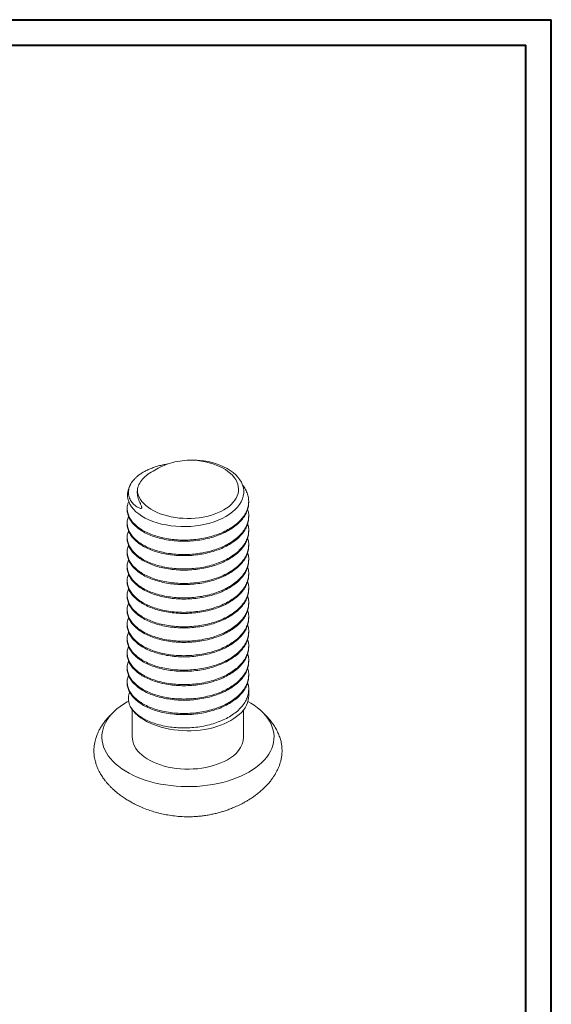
# Model space of a CAD drawing. Header units: millimetres. Extents: x 0 to 210, y 0 to 297.
# Tile 4 of 4: x 105 to 210, y 103 to 297. Entities that reach past the tile are written whole.
import ezdxf

# ---------------------------------------------------------------- set-up
doc = ezdxf.new("R2010")
doc.units = ezdxf.units.MM

msp = doc.modelspace()

# ---------------------------------------------------------------- linework, layer by layer
at = {"color": 7, "linetype": 'Continuous', "lineweight": 40}
for p, q in [((0.08, 297.21), (210.08, 297.21)), ((210.08, 0.21), (210.08, 297.21)), ((210.08, 292.21), (210.08, 297.21)), ((10.08, 292.21), (205.08, 292.21)), ((205.08, 5.21), (205.08, 292.21))]:
    msp.add_line(p, q, dxfattribs=at)
at = {"color": 7, "linetype": 'Continuous', "lineweight": 15}
for p, q in [((150.31, 201.74), (150.31, 201.97)), ((126.31, 200.54), (126.31, 200.31)), ((150.31, 198.88), (150.31, 199.11)), ((126.31, 197.68), (126.31, 197.45)), ((126.31, 194.82), (126.31, 194.59)), ((150.31, 196.02), (150.31, 196.25)), ((150.31, 193.17), (150.31, 193.39)), ((126.31, 191.96), (126.31, 191.74)), ((126.31, 189.11), (126.31, 188.88)), ((150.31, 190.31), (150.31, 190.53)), ((150.31, 187.45), (150.31, 187.68)), ((126.31, 186.25), (126.31, 186.02)), ((126.31, 183.39), (126.31, 183.16)), ((150.31, 184.59), (150.31, 184.82)), ((150.31, 181.73), (150.31, 181.96)), ((126.31, 180.53), (126.31, 180.3)), ((126.31, 177.67), (126.31, 177.45)), ((150.31, 178.88), (150.31, 179.1)), ((150.31, 176.02), (150.31, 176.25)), ((126.31, 174.82), (126.31, 174.59)), ((150.31, 173.16), (150.31, 173.39)), ((126.31, 171.96), (126.31, 171.73)), ((150.31, 170.3), (150.31, 170.53)), ((126.31, 169.1), (126.31, 168.87)), ((150.31, 167.44), (150.31, 167.67)), ((126.31, 166.24), (126.31, 166.02)), ((150.31, 163.53), (150.31, 164.81)), ((127.31, 160.76), (127.31, 155.36)), ((149.31, 155.36), (149.31, 160.76))]:
    msp.add_line(p, q, dxfattribs=at)
at = {"color": 7, "linetype": 'Continuous', "lineweight": 15, "flags": 128}
for points in [[(126.51, 204.16), (126.49, 204.1), (126.39, 203.56), (126.38, 203), (126.45, 202.47), (126.61, 201.93), (126.85, 201.4), (127.18, 200.88), (127.57, 200.39), (128.04, 199.92), (128.59, 199.47), (129.21, 199.04), (129.88, 198.66), (130.61, 198.3), (131.4, 197.99), (132.26, 197.7), (133.11, 197.48), (134.02, 197.29), (134.96, 197.14), (135.94, 197.04), (136.89, 196.99), (137.87, 196.98), (138.85, 197.02), (139.84, 197.12), (140.78, 197.25), (141.71, 197.44), (142.61, 197.67), (143.49, 197.94), (144.31, 198.25), (145.09, 198.6), (145.82, 198.99), (146.51, 199.42), (147.1, 199.86), (147.64, 200.33), (148.11, 200.83), (148.51, 201.35), (148.83, 201.88), (149.07, 202.43), (149.23, 202.98), (149.32, 203.56), (149.32, 204.1), (149.25, 204.65), (149.09, 205.19), (148.86, 205.74), (148.56, 206.24), (148.18, 206.74), (147.74, 207.22), (147.21, 207.68), (146.66, 208.08), (146.04, 208.47), (145.36, 208.82), (144.63, 209.14), (143.89, 209.4), (143.11, 209.63), (142.29, 209.82), (141.44, 209.97), (140.05, 210.11), (138.62, 210.12), (138.62, 210.12)], [(128.32, 204.17), (128.37, 203.71), (128.49, 203.25), (128.68, 202.8), (128.92, 202.36), (129.23, 201.94), (129.59, 201.52), (130.01, 201.13), (130.49, 200.76), (131.01, 200.41), (131.58, 200.08), (132.2, 199.78), (132.85, 199.52), (133.54, 199.28), (134.26, 199.07), (135, 198.9), (135.77, 198.77), (136.55, 198.67), (137.35, 198.61), (138.15, 198.58), (138.95, 198.59), (139.75, 198.64), (140.53, 198.72), (141.31, 198.84), (142.06, 199), (142.79, 199.19), (143.49, 199.42), (144.16, 199.67), (144.79, 199.96), (145.38, 200.27), (145.93, 200.61), (146.42, 200.97), (146.86, 201.36), (147.25, 201.77), (147.58, 202.19), (147.85, 202.62), (148.06, 203.07), (148.21, 203.52), (148.29, 203.98), (148.31, 204.45), (148.26, 204.91), (148.15, 205.37), (147.98, 205.82), (147.75, 206.26), (147.45, 206.69), (147.1, 207.11), (146.69, 207.5), (146.22, 207.88), (145.71, 208.24), (145.15, 208.57), (144.54, 208.87), (143.89, 209.14), (143.21, 209.38), (142.5, 209.6), (141.76, 209.77), (140.99, 209.91), (140.21, 210.02), (139.42, 210.09), (138.62, 210.12)], [(150.33, 148.42), (149.57, 148.01), (148.76, 147.62), (147.92, 147.26), (147.04, 146.94), (146.12, 146.64), (145.18, 146.38), (144.21, 146.16), (143.21, 145.96), (142.2, 145.81), (141.18, 145.69), (140.14, 145.6), (139.1, 145.56), (138.05, 145.55), (137, 145.58), (135.96, 145.64), (134.93, 145.74), (133.91, 145.88), (132.91, 146.05), (131.93, 146.26), (130.97, 146.51), (130.04, 146.79), (129.14, 147.1), (128.28, 147.44), (127.45, 147.81), (126.67, 148.21), (125.93, 148.64), (125.23, 149.09), (124.59, 149.57), (124, 150.07), (123.46, 150.58), (122.98, 151.12), (122.56, 151.67), (122.19, 152.24), (121.89, 152.82), (121.65, 153.41), (121.47, 154), (121.36, 154.61), (121.31, 155.21), (121.33, 155.81), (121.41, 156.42), (121.55, 157.01), (121.76, 157.61), (122.03, 158.19), (122.37, 158.76), (122.76, 159.32), (123.21, 159.87), (123.72, 160.4), (124.29, 160.91), (124.9, 161.39), (125.57, 161.86), (126.29, 162.3), (126.6, 162.47)], [(126.89, 161.39), (127.19, 160.92), (127.55, 160.46), (127.97, 160.01), (128.44, 159.59), (128.96, 159.18), (129.53, 158.8), (130.15, 158.44), (130.82, 158.11), (131.52, 157.81), (132.26, 157.54), (133.03, 157.3), (133.83, 157.1), (134.65, 156.93), (135.5, 156.79), (136.35, 156.69), (137.22, 156.63), (138.1, 156.6), (138.97, 156.61), (139.84, 156.65), (140.71, 156.74), (141.56, 156.86), (142.39, 157.01), (143.2, 157.2), (143.99, 157.42), (144.74, 157.68), (145.46, 157.96), (146.15, 158.28), (146.79, 158.62), (147.39, 158.99), (147.93, 159.39), (148.43, 159.8), (148.87, 160.24), (149.26, 160.69), (149.59, 161.16), (149.86, 161.64), (150.07, 162.13), (150.21, 162.63), (150.29, 163.13), (150.31, 163.53)], [(150.15, 162.4), (150.7, 162.08), (151.39, 161.63), (152.03, 161.15), (152.62, 160.65), (153.16, 160.14), (153.64, 159.6), (154.07, 159.05), (154.43, 158.48), (154.73, 157.9), (154.97, 157.31), (155.15, 156.72), (155.26, 156.11), (155.31, 155.51), (155.29, 154.91), (155.21, 154.3), (155.07, 153.71), (154.86, 153.11), (154.59, 152.53), (154.26, 151.96), (153.86, 151.4), (153.41, 150.85), (152.9, 150.32), (152.34, 149.81), (151.72, 149.33), (151.05, 148.86), (150.33, 148.42)], [(127.31, 155.36), (127.33, 155), (127.41, 154.51), (127.55, 154.03), (127.76, 153.56), (128.03, 153.1), (128.36, 152.65), (128.75, 152.22), (129.19, 151.81), (129.69, 151.41), (130.24, 151.05), (130.84, 150.7), (131.48, 150.38), (132.16, 150.1), (132.87, 149.84), (133.62, 149.62), (134.39, 149.43), (135.19, 149.27), (136.01, 149.15), (136.84, 149.07), (137.68, 149.02), (138.52, 149.01), (139.36, 149.04), (140.2, 149.1), (141.02, 149.21), (141.83, 149.34), (142.62, 149.52), (143.38, 149.72), (144.11, 149.96), (144.81, 150.24), (145.47, 150.54), (146.09, 150.87)]]:
    msp.add_lwpolyline(points, dxfattribs=at)
at = {"color": 7, "linetype": 'Continuous', "lineweight": 15}
msp.add_arc((143.95, 155.81), 5.38, 293.4515, 355.2284, dxfattribs=at)
for points, knots in [([(128.32, 204.17), (128.3, 204), (128.28, 203.64), (128.34, 203.1), (128.47, 202.55), (128.67, 202.02), (128.9, 201.51), (129.09, 201.12), (129.18, 200.85), (129.2, 200.75), (129.19, 200.68), (129.18, 200.65), (129.15, 200.62), (129.12, 200.6), (129.08, 200.58), (128.97, 200.57), (128.76, 200.61), (128.48, 200.72), (128.14, 200.93), (127.81, 201.18), (127.38, 201.59), (127.02, 202.07), (126.76, 202.61), (126.62, 203.07), (126.55, 203.55), (126.56, 204.03), (126.64, 204.5), (126.79, 204.97), (127.02, 205.44), (127.33, 205.91), (127.71, 206.36), (128.16, 206.8), (128.69, 207.22), (129.28, 207.62), (129.94, 207.99), (130.66, 208.33), (131.44, 208.64), (132.27, 208.91), (133.14, 209.14), (133.83, 209.29), (134.24, 209.35), (134.34, 209.36)], [0, 0, 0, 0, 0.033467, 0.06694, 0.101281, 0.135628, 0.165746, 0.195908, 0.205186, 0.209836, 0.211697, 0.213578, 0.214705, 0.215835, 0.217344, 0.220066, 0.228875, 0.247139, 0.265474, 0.29102, 0.316576, 0.369032, 0.4018, 0.43457, 0.468285, 0.502001, 0.534946, 0.567891, 0.601716, 0.63554, 0.669885, 0.704231, 0.739525, 0.774819, 0.810016, 0.845212, 0.881414, 0.917616, 0.953101, 0.988586, 1, 1, 1, 1]), ([(138.62, 210.12), (137.97, 210.1), (137.32, 210.04), (136.05, 209.84), (135.44, 209.7), (134.27, 209.36), (133.71, 209.15), (132.68, 208.68), (132.21, 208.41), (131.8, 208.11)], [0, 0, 0, 0, 0.25, 0.25, 0.5, 0.5, 0.75, 0.75, 1, 1, 1, 1]), ([(131.8, 208.11), (131.28, 207.87), (130.82, 207.6), (130, 207.02), (129.64, 206.69), (129.05, 206.01), (128.81, 205.66), (128.47, 204.93), (128.36, 204.55), (128.32, 204.17)], [0, 0, 0, 0, 0.25, 0.25, 0.5, 0.5, 0.75, 0.75, 1, 1, 1, 1]), ([(126.61, 201.92), (126.54, 201.74), (126.35, 201.29), (126.28, 200.53), (126.38, 199.69), (126.69, 198.86), (127.19, 198.06), (127.89, 197.3), (128.77, 196.6), (129.8, 195.98), (130.98, 195.44), (132.29, 195), (133.71, 194.65), (135.2, 194.42), (136.74, 194.3), (138.3, 194.3), (139.88, 194.42), (141.43, 194.66), (142.92, 195.01), (144.33, 195.47), (145.63, 196.03), (146.82, 196.7), (147.86, 197.44), (148.73, 198.26), (149.43, 199.13), (149.93, 200.04), (150.24, 201), (150.34, 201.97), (150.24, 202.93), (149.93, 203.88), (149.55, 204.63), (149.2, 205.04), (149.1, 205.17)], [0, 0, 0, 0, 0.02252, 0.05711, 0.091343, 0.12538, 0.159862, 0.194524, 0.229066, 0.263193, 0.297319, 0.331861, 0.366523, 0.401005, 0.435043, 0.469275, 0.503865, 0.538515, 0.572926, 0.606919, 0.641246, 0.675872, 0.710498, 0.744825, 0.778818, 0.813228, 0.847878, 0.882468, 0.9167, 0.950738, 0.98522, 1, 1, 1, 1]), ([(126.96, 205.29), (126.9, 205.17), (126.74, 204.87), (126.6, 204.49), (126.53, 204.23), (126.51, 204.16)], [0, 0, 0, 0, 0.332735, 0.815626, 1, 1, 1, 1]), ([(150.31, 201.74), (150.29, 201.42), (150.25, 200.77), (149.93, 199.82), (149.43, 198.9), (148.73, 198.03), (147.86, 197.22), (146.82, 196.47), (145.63, 195.81), (144.33, 195.24), (142.92, 194.79), (141.43, 194.43), (139.88, 194.19), (138.3, 194.07), (136.74, 194.08), (135.2, 194.19), (133.71, 194.43), (132.29, 194.77), (130.98, 195.21), (129.8, 195.75), (128.77, 196.38), (127.89, 197.07), (127.19, 197.83), (126.68, 198.63), (126.4, 199.46), (126.28, 200.03), (126.31, 200.31), (126.31, 200.31)], [0, 0, 0, 0, 0.041599, 0.083581, 0.125273, 0.166458, 0.208049, 0.250001, 0.291954, 0.333545, 0.37473, 0.416422, 0.458404, 0.500313, 0.541789, 0.583028, 0.624806, 0.666803, 0.708654, 0.750001, 0.791349, 0.8332, 0.875197, 0.916975, 0.958214, 0.99969, 1, 1, 1, 1]), ([(150.31, 198.88), (150.29, 198.56), (150.25, 197.91), (149.93, 196.96), (149.43, 196.04), (148.73, 195.17), (147.86, 194.36), (146.82, 193.61), (145.63, 192.95), (144.33, 192.39), (142.92, 191.93), (141.43, 191.58), (139.88, 191.34), (138.3, 191.22), (136.74, 191.22), (135.2, 191.34), (133.71, 191.57), (132.29, 191.91), (130.98, 192.36), (129.8, 192.9), (128.77, 193.52), (127.89, 194.21), (127.19, 194.97), (126.68, 195.77), (126.4, 196.6), (126.28, 197.17), (126.31, 197.45), (126.31, 197.45)], [0, 0, 0, 0, 0.041599, 0.083581, 0.125273, 0.166458, 0.208049, 0.250001, 0.291954, 0.333545, 0.37473, 0.416422, 0.458404, 0.500313, 0.541789, 0.583028, 0.624806, 0.666803, 0.708654, 0.750001, 0.791349, 0.8332, 0.875197, 0.916975, 0.958214, 0.99969, 1, 1, 1, 1]), ([(126.59, 198.99), (126.52, 198.84), (126.35, 198.4), (126.28, 197.68), (126.38, 196.83), (126.69, 196), (127.19, 195.2), (127.89, 194.44), (128.77, 193.75), (129.8, 193.12), (130.98, 192.58), (132.29, 192.14), (133.71, 191.8), (135.2, 191.56), (136.74, 191.45), (138.3, 191.44), (139.88, 191.56), (141.43, 191.8), (142.92, 192.16), (144.33, 192.61), (145.63, 193.18), (146.82, 193.84), (147.86, 194.58), (148.73, 195.4), (149.43, 196.27), (149.93, 197.19), (150.24, 198.14), (150.34, 199.11), (150.29, 199.88), (150.14, 200.31), (150.09, 200.42)], [0, 0, 0, 0, 0.021064, 0.058403, 0.095356, 0.132098, 0.169321, 0.206738, 0.244024, 0.280863, 0.317702, 0.354989, 0.392406, 0.429628, 0.46637, 0.503323, 0.540662, 0.578066, 0.615211, 0.651905, 0.68896, 0.726338, 0.763716, 0.800771, 0.837465, 0.87461, 0.912014, 0.949353, 0.986306, 1, 1, 1, 1]), ([(126.59, 196.13), (126.52, 195.98), (126.35, 195.55), (126.28, 194.82), (126.38, 193.97), (126.69, 193.14), (127.19, 192.34), (127.89, 191.58), (128.77, 190.89), (129.8, 190.27), (130.98, 189.73), (132.29, 189.28), (133.71, 188.94), (135.2, 188.71), (136.74, 188.59), (138.3, 188.59), (139.88, 188.71), (141.43, 188.95), (142.92, 189.3), (144.33, 189.76), (145.63, 190.32), (146.82, 190.98), (147.86, 191.73), (148.73, 192.54), (149.43, 193.41), (149.93, 194.33), (150.24, 195.28), (150.34, 196.25), (150.29, 197.02), (150.14, 197.45), (150.09, 197.57)], [0, 0, 0, 0, 0.021064, 0.058403, 0.095356, 0.132098, 0.169321, 0.206738, 0.244024, 0.280863, 0.317702, 0.354989, 0.392406, 0.429628, 0.46637, 0.503323, 0.540662, 0.578066, 0.615211, 0.651905, 0.68896, 0.726338, 0.763716, 0.800771, 0.837465, 0.87461, 0.912014, 0.949353, 0.986306, 1, 1, 1, 1]), ([(150.31, 196.02), (150.29, 195.7), (150.25, 195.05), (149.93, 194.1), (149.43, 193.18), (148.73, 192.31), (147.86, 191.5), (146.82, 190.75), (145.63, 190.09), (144.33, 189.53), (142.92, 189.07), (141.43, 188.72), (139.88, 188.48), (138.3, 188.36), (136.74, 188.36), (135.2, 188.48), (133.71, 188.71), (132.29, 189.05), (130.98, 189.5), (129.8, 190.04), (128.77, 190.66), (127.89, 191.36), (127.19, 192.11), (126.68, 192.92), (126.4, 193.75), (126.28, 194.31), (126.31, 194.59), (126.31, 194.59)], [0, 0, 0, 0, 0.041599, 0.083581, 0.125273, 0.166458, 0.208049, 0.250001, 0.291954, 0.333545, 0.37473, 0.416422, 0.458404, 0.500313, 0.541789, 0.583028, 0.624806, 0.666803, 0.708654, 0.750001, 0.791349, 0.8332, 0.875197, 0.916975, 0.958214, 0.99969, 1, 1, 1, 1]), ([(150.31, 193.17), (150.29, 192.84), (150.25, 192.2), (149.93, 191.24), (149.43, 190.32), (148.73, 189.46), (147.86, 188.64), (146.82, 187.89), (145.63, 187.23), (144.33, 186.67), (142.92, 186.21), (141.43, 185.86), (139.88, 185.62), (138.3, 185.5), (136.74, 185.5), (135.2, 185.62), (133.71, 185.85), (132.29, 186.2), (130.98, 186.64), (129.8, 187.18), (128.77, 187.8), (127.89, 188.5), (127.19, 189.26), (126.68, 190.06), (126.4, 190.89), (126.28, 191.45), (126.31, 191.73), (126.31, 191.74)], [0, 0, 0, 0, 0.041599, 0.083581, 0.125273, 0.166458, 0.208049, 0.250001, 0.291954, 0.333545, 0.37473, 0.416422, 0.458404, 0.500313, 0.541789, 0.583028, 0.624806, 0.666803, 0.708654, 0.750001, 0.791349, 0.8332, 0.875197, 0.916975, 0.958214, 0.99969, 1, 1, 1, 1]), ([(126.59, 193.28), (126.52, 193.12), (126.35, 192.69), (126.28, 191.96), (126.38, 191.12), (126.69, 190.29), (127.19, 189.48), (127.89, 188.73), (128.77, 188.03), (129.8, 187.41), (130.98, 186.87), (132.29, 186.42), (133.71, 186.08), (135.2, 185.85), (136.74, 185.73), (138.3, 185.73), (139.88, 185.85), (141.43, 186.09), (142.92, 186.44), (144.33, 186.9), (145.63, 187.46), (146.82, 188.12), (147.86, 188.87), (148.73, 189.68), (149.43, 190.55), (149.93, 191.47), (150.24, 192.43), (150.34, 193.4), (150.29, 194.16), (150.14, 194.59), (150.09, 194.71)], [0, 0, 0, 0, 0.021064, 0.058403, 0.095356, 0.132098, 0.169321, 0.206738, 0.244024, 0.280863, 0.317702, 0.354989, 0.392406, 0.429628, 0.46637, 0.503323, 0.540662, 0.578066, 0.615211, 0.651905, 0.68896, 0.726338, 0.763716, 0.800771, 0.837465, 0.87461, 0.912014, 0.949353, 0.986306, 1, 1, 1, 1]), ([(126.59, 190.42), (126.52, 190.26), (126.35, 189.83), (126.28, 189.1), (126.38, 188.26), (126.69, 187.43), (127.19, 186.63), (127.89, 185.87), (128.77, 185.17), (129.8, 184.55), (130.98, 184.01), (132.29, 183.57), (133.71, 183.22), (135.2, 182.99), (136.74, 182.87), (138.3, 182.87), (139.88, 182.99), (141.43, 183.23), (142.92, 183.58), (144.33, 184.04), (145.63, 184.6), (146.82, 185.26), (147.86, 186.01), (148.73, 186.82), (149.43, 187.69), (149.93, 188.61), (150.24, 189.57), (150.34, 190.54), (150.29, 191.3), (150.14, 191.73), (150.09, 191.85)], [0, 0, 0, 0, 0.021064, 0.058403, 0.095356, 0.132098, 0.169321, 0.206738, 0.244024, 0.280863, 0.317702, 0.354989, 0.392406, 0.429628, 0.46637, 0.503323, 0.540662, 0.578066, 0.615211, 0.651905, 0.68896, 0.726338, 0.763716, 0.800771, 0.837465, 0.87461, 0.912014, 0.949353, 0.986306, 1, 1, 1, 1]), ([(150.31, 190.31), (150.29, 189.99), (150.25, 189.34), (149.93, 188.38), (149.43, 187.47), (148.73, 186.6), (147.86, 185.78), (146.82, 185.04), (145.63, 184.37), (144.33, 183.81), (142.92, 183.35), (141.43, 183), (139.88, 182.76), (138.3, 182.64), (136.74, 182.64), (135.2, 182.76), (133.71, 182.99), (132.29, 183.34), (130.98, 183.78), (129.8, 184.32), (128.77, 184.94), (127.89, 185.64), (127.19, 186.4), (126.68, 187.2), (126.4, 188.03), (126.28, 188.59), (126.31, 188.88), (126.31, 188.88)], [0, 0, 0, 0, 0.0415992, 0.0835812, 0.1252725, 0.1664582, 0.2080487, 0.2500015, 0.2919542, 0.3335447, 0.3747304, 0.4164217, 0.4584037, 0.5003127, 0.5417886, 0.5830283, 0.6248064, 0.6668031, 0.7086538, 0.7500015, 0.7913492, 0.8331999, 0.8751965, 0.9169746, 0.9582143, 0.9996902, 1, 1, 1, 1]), ([(126.59, 187.56), (126.52, 187.4), (126.35, 186.97), (126.28, 186.24), (126.38, 185.4), (126.69, 184.57), (127.19, 183.77), (127.89, 183.01), (128.77, 182.31), (129.8, 181.69), (130.98, 181.15), (132.29, 180.71), (133.71, 180.36), (135.2, 180.13), (136.74, 180.01), (138.3, 180.01), (139.88, 180.13), (141.43, 180.37), (142.92, 180.72), (144.33, 181.18), (145.63, 181.74), (146.82, 182.41), (147.86, 183.15), (148.73, 183.97), (149.43, 184.84), (149.93, 185.75), (150.24, 186.71), (150.34, 187.68), (150.29, 188.45), (150.14, 188.88), (150.09, 188.99)], [0, 0, 0, 0, 0.021064, 0.058403, 0.095356, 0.132098, 0.169321, 0.206738, 0.244024, 0.280863, 0.317702, 0.354989, 0.392406, 0.429628, 0.46637, 0.503323, 0.540662, 0.578066, 0.615211, 0.651905, 0.68896, 0.726338, 0.763716, 0.800771, 0.837465, 0.87461, 0.912014, 0.949353, 0.986306, 1, 1, 1, 1]), ([(150.31, 187.45), (150.29, 187.13), (150.25, 186.48), (149.93, 185.53), (149.43, 184.61), (148.73, 183.74), (147.86, 182.93), (146.82, 182.18), (145.63, 181.52), (144.33, 180.95), (142.92, 180.5), (141.43, 180.14), (139.88, 179.91), (138.3, 179.79), (136.74, 179.79), (135.2, 179.91), (133.71, 180.14), (132.29, 180.48), (130.98, 180.93), (129.8, 181.46), (128.77, 182.09), (127.89, 182.78), (127.19, 183.54), (126.68, 184.34), (126.4, 185.17), (126.28, 185.74), (126.31, 186.02), (126.31, 186.02)], [0, 0, 0, 0, 0.041599, 0.083581, 0.125273, 0.166458, 0.208049, 0.250001, 0.291954, 0.333545, 0.37473, 0.416422, 0.458404, 0.500313, 0.541789, 0.583028, 0.624806, 0.666803, 0.708654, 0.750001, 0.791349, 0.8332, 0.875197, 0.916975, 0.958214, 0.99969, 1, 1, 1, 1]), ([(126.59, 184.7), (126.52, 184.55), (126.35, 184.11), (126.28, 183.39), (126.38, 182.54), (126.69, 181.71), (127.19, 180.91), (127.89, 180.15), (128.77, 179.46), (129.8, 178.83), (130.98, 178.3), (132.29, 177.85), (133.71, 177.51), (135.2, 177.28), (136.74, 177.16), (138.3, 177.16), (139.88, 177.27), (141.43, 177.51), (142.92, 177.87), (144.33, 178.32), (145.63, 178.89), (146.82, 179.55), (147.86, 180.3), (148.73, 181.11), (149.43, 181.98), (149.93, 182.9), (150.24, 183.85), (150.34, 184.82), (150.29, 185.59), (150.14, 186.02), (150.09, 186.13)], [0, 0, 0, 0, 0.021064, 0.058403, 0.095356, 0.132098, 0.169321, 0.206738, 0.244024, 0.280863, 0.317702, 0.354989, 0.392406, 0.429628, 0.46637, 0.503323, 0.540662, 0.578066, 0.615211, 0.651905, 0.68896, 0.726338, 0.763716, 0.800771, 0.837465, 0.87461, 0.912014, 0.949353, 0.986306, 1, 1, 1, 1]), ([(150.31, 184.59), (150.29, 184.27), (150.25, 183.62), (149.93, 182.67), (149.43, 181.75), (148.73, 180.88), (147.86, 180.07), (146.82, 179.32), (145.63, 178.66), (144.33, 178.1), (142.92, 177.64), (141.43, 177.29), (139.88, 177.05), (138.3, 176.93), (136.74, 176.93), (135.2, 177.05), (133.71, 177.28), (132.29, 177.62), (130.98, 178.07), (129.8, 178.61), (128.77, 179.23), (127.89, 179.92), (127.19, 180.68), (126.68, 181.48), (126.4, 182.31), (126.28, 182.88), (126.31, 183.16), (126.31, 183.16)], [0, 0, 0, 0, 0.0415992, 0.0835812, 0.1252725, 0.1664582, 0.2080487, 0.2500015, 0.2919542, 0.3335447, 0.3747304, 0.4164217, 0.4584037, 0.5003127, 0.5417886, 0.5830283, 0.6248064, 0.6668031, 0.7086538, 0.7500015, 0.7913492, 0.8331999, 0.8751965, 0.9169746, 0.9582143, 0.9996902, 1, 1, 1, 1]), ([(126.59, 181.84), (126.52, 181.69), (126.35, 181.26), (126.28, 180.53), (126.38, 179.68), (126.69, 178.85), (127.19, 178.05), (127.89, 177.29), (128.77, 176.6), (129.8, 175.98), (130.98, 175.44), (132.29, 174.99), (133.71, 174.65), (135.2, 174.42), (136.74, 174.3), (138.3, 174.3), (139.88, 174.42), (141.43, 174.66), (142.92, 175.01), (144.33, 175.47), (145.63, 176.03), (146.82, 176.69), (147.86, 177.44), (148.73, 178.25), (149.43, 179.12), (149.93, 180.04), (150.24, 181), (150.34, 181.96), (150.29, 182.73), (150.14, 183.16), (150.09, 183.28)], [0, 0, 0, 0, 0.0210641, 0.0584029, 0.0953559, 0.1320984, 0.1693206, 0.2067375, 0.2440244, 0.2808631, 0.3177018, 0.3549887, 0.3924056, 0.4296278, 0.4663703, 0.5033233, 0.5406621, 0.578066, 0.6152108, 0.6519052, 0.6889602, 0.726338, 0.7637159, 0.8007709, 0.8374653, 0.8746101, 0.912014, 0.9493528, 0.9863057, 1, 1, 1, 1]), ([(150.31, 181.73), (150.29, 181.41), (150.25, 180.77), (149.93, 179.81), (149.43, 178.89), (148.73, 178.02), (147.86, 177.21), (146.82, 176.46), (145.63, 175.8), (144.33, 175.24), (142.92, 174.78), (141.43, 174.43), (139.88, 174.19), (138.3, 174.07), (136.74, 174.07), (135.2, 174.19), (133.71, 174.42), (132.29, 174.76), (130.98, 175.21), (129.8, 175.75), (128.77, 176.37), (127.89, 177.07), (127.19, 177.83), (126.68, 178.63), (126.4, 179.46), (126.28, 180.02), (126.31, 180.3), (126.31, 180.3)], [0, 0, 0, 0, 0.0415992, 0.0835812, 0.1252725, 0.1664582, 0.2080487, 0.2500015, 0.2919542, 0.3335447, 0.3747304, 0.4164217, 0.4584037, 0.5003127, 0.5417886, 0.5830283, 0.6248064, 0.6668031, 0.7086538, 0.7500015, 0.7913492, 0.8331999, 0.8751965, 0.9169746, 0.9582143, 0.9996902, 1, 1, 1, 1]), ([(126.59, 178.99), (126.52, 178.83), (126.35, 178.4), (126.28, 177.67), (126.38, 176.83), (126.69, 176), (127.19, 175.2), (127.89, 174.44), (128.77, 173.74), (129.8, 173.12), (130.98, 172.58), (132.29, 172.13), (133.71, 171.79), (135.2, 171.56), (136.74, 171.44), (138.3, 171.44), (139.88, 171.56), (141.43, 171.8), (142.92, 172.15), (144.33, 172.61), (145.63, 173.17), (146.82, 173.83), (147.86, 174.58), (148.73, 175.39), (149.43, 176.26), (149.93, 177.18), (150.24, 178.14), (150.34, 179.11), (150.29, 179.87), (150.14, 180.3), (150.09, 180.42)], [0, 0, 0, 0, 0.0210641, 0.0584029, 0.0953559, 0.1320984, 0.1693206, 0.2067375, 0.2440244, 0.2808631, 0.3177018, 0.3549887, 0.3924056, 0.4296278, 0.4663703, 0.5033233, 0.5406621, 0.578066, 0.6152108, 0.6519052, 0.6889602, 0.726338, 0.7637159, 0.8007709, 0.8374653, 0.8746101, 0.912014, 0.9493528, 0.9863057, 1, 1, 1, 1]), ([(150.31, 178.88), (150.29, 178.55), (150.25, 177.91), (149.93, 176.95), (149.43, 176.03), (148.73, 175.17), (147.86, 174.35), (146.82, 173.6), (145.63, 172.94), (144.33, 172.38), (142.92, 171.92), (141.43, 171.57), (139.88, 171.33), (138.3, 171.21), (136.74, 171.21), (135.2, 171.33), (133.71, 171.56), (132.29, 171.91), (130.98, 172.35), (129.8, 172.89), (128.77, 173.51), (127.89, 174.21), (127.19, 174.97), (126.68, 175.77), (126.4, 176.6), (126.28, 177.16), (126.31, 177.44), (126.31, 177.45)], [0, 0, 0, 0, 0.041599, 0.083581, 0.125273, 0.166458, 0.208049, 0.250001, 0.291954, 0.333545, 0.37473, 0.416422, 0.458404, 0.500313, 0.541789, 0.583028, 0.624806, 0.666803, 0.708654, 0.750001, 0.791349, 0.8332, 0.875197, 0.916975, 0.958214, 0.99969, 1, 1, 1, 1]), ([(126.59, 176.13), (126.52, 175.97), (126.35, 175.54), (126.28, 174.81), (126.38, 173.97), (126.69, 173.14), (127.19, 172.34), (127.89, 171.58), (128.77, 170.88), (129.8, 170.26), (130.98, 169.72), (132.29, 169.28), (133.71, 168.93), (135.2, 168.7), (136.74, 168.58), (138.3, 168.58), (139.88, 168.7), (141.43, 168.94), (142.92, 169.29), (144.33, 169.75), (145.63, 170.31), (146.82, 170.97), (147.86, 171.72), (148.73, 172.54), (149.43, 173.4), (149.93, 174.32), (150.24, 175.28), (150.34, 176.25), (150.29, 177.01), (150.14, 177.44), (150.09, 177.56)], [0, 0, 0, 0, 0.0210641, 0.0584029, 0.0953559, 0.1320984, 0.1693206, 0.2067375, 0.2440244, 0.2808631, 0.3177018, 0.3549887, 0.3924056, 0.4296278, 0.4663703, 0.5033233, 0.5406621, 0.578066, 0.6152108, 0.6519052, 0.6889602, 0.726338, 0.7637159, 0.8007709, 0.8374653, 0.8746101, 0.912014, 0.9493528, 0.9863057, 1, 1, 1, 1]), ([(150.31, 176.02), (150.29, 175.7), (150.25, 175.05), (149.93, 174.1), (149.43, 173.18), (148.73, 172.31), (147.86, 171.49), (146.82, 170.75), (145.63, 170.09), (144.33, 169.52), (142.92, 169.07), (141.43, 168.71), (139.88, 168.47), (138.3, 168.35), (136.74, 168.35), (135.2, 168.47), (133.71, 168.7), (132.29, 169.05), (130.98, 169.49), (129.8, 170.03), (128.77, 170.66), (127.89, 171.35), (127.19, 172.11), (126.68, 172.91), (126.4, 173.74), (126.28, 174.3), (126.31, 174.59), (126.31, 174.59)], [0, 0, 0, 0, 0.0415992, 0.0835812, 0.1252725, 0.1664582, 0.2080487, 0.2500015, 0.2919542, 0.3335447, 0.3747304, 0.4164217, 0.4584037, 0.5003127, 0.5417886, 0.5830283, 0.6248064, 0.6668031, 0.7086538, 0.7500015, 0.7913492, 0.8331999, 0.8751965, 0.9169746, 0.9582143, 0.9996902, 1, 1, 1, 1]), ([(126.59, 173.27), (126.52, 173.12), (126.35, 172.68), (126.28, 171.95), (126.38, 171.11), (126.69, 170.28), (127.19, 169.48), (127.89, 168.72), (128.77, 168.03), (129.8, 167.4), (130.98, 166.86), (132.29, 166.42), (133.71, 166.07), (135.2, 165.84), (136.74, 165.72), (138.3, 165.72), (139.88, 165.84), (141.43, 166.08), (142.92, 166.43), (144.33, 166.89), (145.63, 167.45), (146.82, 168.12), (147.86, 168.86), (148.73, 169.68), (149.43, 170.55), (149.93, 171.47), (150.24, 172.42), (150.34, 173.39), (150.29, 174.16), (150.14, 174.59), (150.09, 174.7)], [0, 0, 0, 0, 0.0210641, 0.0584029, 0.0953559, 0.1320984, 0.1693206, 0.2067375, 0.2440244, 0.2808631, 0.3177018, 0.3549887, 0.3924056, 0.4296278, 0.4663703, 0.5033233, 0.5406621, 0.578066, 0.6152108, 0.6519052, 0.6889602, 0.726338, 0.7637159, 0.8007709, 0.8374653, 0.8746101, 0.912014, 0.9493528, 0.9863057, 1, 1, 1, 1]), ([(150.31, 173.16), (150.29, 172.84), (150.25, 172.19), (149.93, 171.24), (149.43, 170.32), (148.73, 169.45), (147.86, 168.64), (146.82, 167.89), (145.63, 167.23), (144.33, 166.66), (142.92, 166.21), (141.43, 165.85), (139.88, 165.62), (138.3, 165.5), (136.74, 165.5), (135.2, 165.62), (133.71, 165.85), (132.29, 166.19), (130.98, 166.64), (129.8, 167.18), (128.77, 167.8), (127.89, 168.49), (127.19, 169.25), (126.68, 170.05), (126.4, 170.88), (126.28, 171.45), (126.31, 171.73), (126.31, 171.73)], [0, 0, 0, 0, 0.041599, 0.083581, 0.125273, 0.166458, 0.208049, 0.250001, 0.291954, 0.333545, 0.37473, 0.416422, 0.458404, 0.500313, 0.541789, 0.583028, 0.624806, 0.666803, 0.708654, 0.750001, 0.791349, 0.8332, 0.875197, 0.916975, 0.958214, 0.99969, 1, 1, 1, 1]), ([(126.59, 170.41), (126.52, 170.26), (126.35, 169.82), (126.28, 169.1), (126.38, 168.25), (126.69, 167.42), (127.19, 166.62), (127.89, 165.86), (128.77, 165.17), (129.8, 164.54), (130.98, 164.01), (132.29, 163.56), (133.71, 163.22), (135.2, 162.99), (136.74, 162.87), (138.3, 162.87), (139.88, 162.99), (141.43, 163.22), (142.92, 163.58), (144.33, 164.03), (145.63, 164.6), (146.82, 165.26), (147.86, 166.01), (148.73, 166.82), (149.43, 167.69), (149.93, 168.61), (150.24, 169.56), (150.34, 170.53), (150.29, 171.3), (150.14, 171.73), (150.09, 171.85)], [0, 0, 0, 0, 0.0210641, 0.0584029, 0.0953559, 0.1320984, 0.1693206, 0.2067375, 0.2440244, 0.2808631, 0.3177018, 0.3549887, 0.3924056, 0.4296278, 0.4663703, 0.5033233, 0.5406621, 0.578066, 0.6152108, 0.6519052, 0.6889602, 0.726338, 0.7637159, 0.8007709, 0.8374653, 0.8746101, 0.912014, 0.9493528, 0.9863057, 1, 1, 1, 1]), ([(150.31, 170.3), (150.29, 169.98), (150.25, 169.33), (149.93, 168.38), (149.43, 167.46), (148.73, 166.59), (147.86, 165.78), (146.82, 165.03), (145.63, 164.37), (144.33, 163.81), (142.92, 163.35), (141.43, 163), (139.88, 162.76), (138.3, 162.64), (136.74, 162.64), (135.2, 162.76), (133.71, 162.99), (132.29, 163.33), (130.98, 163.78), (129.8, 164.32), (128.77, 164.94), (127.89, 165.64), (127.19, 166.39), (126.68, 167.19), (126.4, 168.02), (126.28, 168.59), (126.31, 168.87), (126.31, 168.87)], [0, 0, 0, 0, 0.041599, 0.083581, 0.125273, 0.166458, 0.208049, 0.250001, 0.291954, 0.333545, 0.37473, 0.416422, 0.458404, 0.500313, 0.541789, 0.583028, 0.624806, 0.666803, 0.708654, 0.750001, 0.791349, 0.8332, 0.875197, 0.916975, 0.958214, 0.99969, 1, 1, 1, 1]), ([(126.59, 167.56), (126.52, 167.4), (126.35, 166.97), (126.28, 166.24), (126.38, 165.39), (126.69, 164.56), (127.19, 163.76), (127.89, 163.01), (128.77, 162.31), (129.8, 161.69), (130.98, 161.15), (132.29, 160.7), (133.71, 160.36), (135.2, 160.13), (136.74, 160.01), (138.3, 160.01), (139.88, 160.13), (141.43, 160.37), (142.92, 160.72), (144.33, 161.18), (145.63, 161.74), (146.82, 162.4), (147.86, 163.15), (148.73, 163.96), (149.43, 164.83), (149.93, 165.75), (150.24, 166.71), (150.34, 167.68), (150.29, 168.44), (150.14, 168.87), (150.09, 168.99)], [0, 0, 0, 0, 0.021064, 0.058403, 0.095356, 0.132098, 0.169321, 0.206738, 0.244024, 0.280863, 0.317702, 0.354989, 0.392406, 0.429628, 0.46637, 0.503323, 0.540662, 0.578066, 0.615211, 0.651905, 0.68896, 0.726338, 0.763716, 0.800771, 0.837465, 0.87461, 0.912014, 0.949353, 0.986306, 1, 1, 1, 1]), ([(150.31, 167.44), (150.29, 167.12), (150.25, 166.48), (149.93, 165.52), (149.43, 164.6), (148.73, 163.73), (147.86, 162.92), (146.82, 162.17), (145.63, 161.51), (144.33, 160.95), (142.92, 160.49), (141.43, 160.14), (139.88, 159.9), (138.3, 159.78), (136.74, 159.78), (135.2, 159.9), (133.71, 160.13), (132.29, 160.47), (130.98, 160.92), (129.8, 161.46), (128.77, 162.08), (127.89, 162.78), (127.19, 163.54), (126.68, 164.34), (126.4, 165.17), (126.28, 165.73), (126.31, 166.01), (126.31, 166.02)], [0, 0, 0, 0, 0.041599, 0.083581, 0.125273, 0.166458, 0.208049, 0.250001, 0.291954, 0.333545, 0.37473, 0.416422, 0.458404, 0.500313, 0.541789, 0.583028, 0.624806, 0.666803, 0.708654, 0.750001, 0.791349, 0.8332, 0.875197, 0.916975, 0.958214, 0.99969, 1, 1, 1, 1]), ([(126.89, 161.39), (127.05, 161.15), (127.38, 160.68), (128.06, 160.01), (128.87, 159.39), (129.84, 158.81), (130.98, 158.29), (132.29, 157.84), (133.71, 157.5), (135.2, 157.27), (136.74, 157.15), (138.3, 157.15), (139.88, 157.27), (141.43, 157.51), (142.92, 157.86), (144.33, 158.32), (145.63, 158.88), (146.82, 159.54), (147.86, 160.29), (148.73, 161.1), (149.43, 161.97), (149.93, 162.89), (150.24, 163.85), (150.34, 164.82), (150.29, 165.58), (150.14, 166.01), (150.09, 166.13)], [0, 0, 0, 0, 0.039421, 0.078936, 0.118266, 0.15714, 0.200316, 0.244018, 0.287872, 0.331498, 0.374562, 0.417873, 0.461636, 0.505475, 0.54901, 0.592017, 0.635448, 0.679256, 0.723064, 0.766495, 0.809502, 0.853038, 0.896877, 0.940639, 0.98395, 1, 1, 1, 1]), ([(126.78, 164.24), (126.78, 164.23), (126.7, 164.05), (126.63, 163.68), (126.56, 163.13), (126.58, 162.57), (126.68, 162.01), (126.8, 161.62), (126.89, 161.41), (126.89, 161.39)], [0, 0, 0, 0, 0.008473, 0.199515, 0.391916, 0.584318, 0.782104, 0.979896, 1, 1, 1, 1]), ([(124.02, 160.67), (123.83, 160.5), (123.48, 160.18), (123.03, 159.74), (122.69, 159.38), (122.42, 159.08), (122.19, 158.81), (121.88, 158.43), (121.5, 157.91), (121.07, 157.26), (120.74, 156.65), (120.48, 156.12), (120.3, 155.67), (120.15, 155.25), (120.01, 154.78), (119.88, 154.24), (119.78, 153.66), (119.73, 153.07), (119.72, 152.51), (119.75, 151.97), (119.81, 151.47), (119.9, 150.96), (120.04, 150.4), (120.22, 149.82), (120.45, 149.24), (120.72, 148.65), (121.07, 148), (121.49, 147.35), (121.93, 146.76), (122.32, 146.28), (122.68, 145.88), (123.06, 145.48), (123.5, 145.05), (123.96, 144.64), (124.4, 144.28), (124.76, 144), (125.12, 143.73), (125.61, 143.38), (126.24, 142.97), (126.93, 142.56), (127.55, 142.22), (128.08, 141.95), (128.56, 141.73), (129.04, 141.51), (129.78, 141.2), (130.72, 140.85), (131.82, 140.51), (132.88, 140.23), (134.03, 139.98), (135.35, 139.77), (136.79, 139.63), (138.11, 139.58), (139.24, 139.6), (140.18, 139.66), (141.13, 139.76), (142.09, 139.89), (143, 140.06), (143.88, 140.26), (144.7, 140.48), (145.49, 140.72), (146.3, 141), (147.19, 141.34), (148, 141.7), (148.67, 142.02), (149.12, 142.25), (149.53, 142.47), (149.98, 142.73), (150.56, 143.08), (151.19, 143.5), (151.78, 143.93), (152.25, 144.3), (152.63, 144.61), (152.98, 144.93), (153.38, 145.3), (153.79, 145.71), (154.16, 146.12), (154.44, 146.45), (154.67, 146.73), (154.93, 147.08), (155.26, 147.55), (155.6, 148.1), (155.89, 148.63), (156.12, 149.12), (156.33, 149.63), (156.51, 150.17), (156.68, 150.79), (156.81, 151.44), (156.89, 152.14), (156.9, 152.81), (156.86, 153.51), (156.74, 154.28), (156.53, 155.11), (156.2, 155.99), (155.8, 156.83), (155.28, 157.68), (154.7, 158.49), (154.21, 159.07), (153.86, 159.45), (153.65, 159.67), (153.44, 159.88), (153.23, 160.09), (153.02, 160.29), (152.8, 160.49), (152.67, 160.62), (152.59, 160.68)], [0, 0, 0, 0, 0.010208, 0.018443, 0.025006, 0.030121, 0.034833, 0.039927, 0.051212, 0.063406, 0.075567, 0.084505, 0.092368, 0.099621, 0.107592, 0.117844, 0.128897, 0.138949, 0.149435, 0.158896, 0.16752, 0.175847, 0.185785, 0.196771, 0.206864, 0.216655, 0.22823, 0.241292, 0.252499, 0.261304, 0.268483, 0.276019, 0.28465, 0.294633, 0.302015, 0.308084, 0.313368, 0.320365, 0.332279, 0.343577, 0.352719, 0.360202, 0.367036, 0.373417, 0.381114, 0.398622, 0.412795, 0.42628, 0.441587, 0.459232, 0.478532, 0.498655, 0.510814, 0.523304, 0.535836, 0.548385, 0.561065, 0.572465, 0.583923, 0.59423, 0.605076, 0.617308, 0.631656, 0.639974, 0.646655, 0.65184, 0.658333, 0.666975, 0.679009, 0.688838, 0.696618, 0.703262, 0.709342, 0.716414, 0.726338, 0.73434, 0.740296, 0.744888, 0.750651, 0.760241, 0.771008, 0.780411, 0.788395, 0.796914, 0.807169, 0.81739, 0.829886, 0.84155, 0.853706, 0.866194, 0.878917, 0.8951, 0.911046, 0.926269, 0.941924, 0.956682, 0.970459, 0.975087, 0.979745, 0.984348, 0.987815, 0.991453, 0.995445, 1, 1, 1, 1])]:
    msp.add_open_spline(points, degree=3, knots=knots, dxfattribs=at)

doc.saveas('drawing.dxf')
